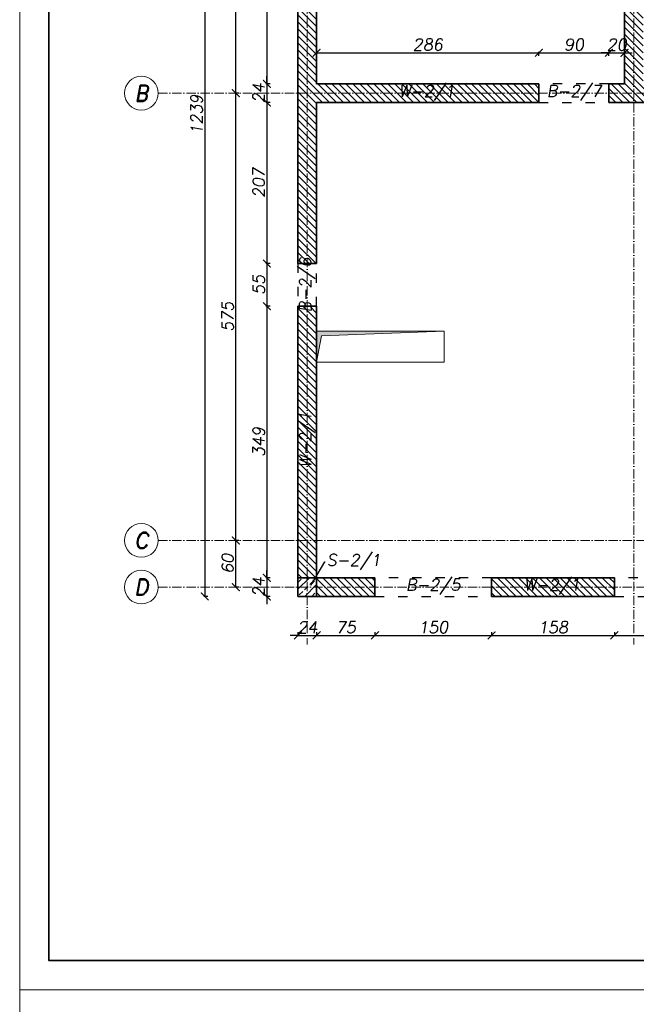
# Model space of a CAD drawing. Header units: millimetres. Extents: x 295948 to 312016, y 6878 to 18016.
# Tile 6 of 252: x 295948 to 296742, y 9087 to 10353. Entities that reach past the tile are written whole.
import ezdxf
from ezdxf import colors
from ezdxf.entities.mleader import LeaderData, LeaderLine
from ezdxf.math import Vec2, Vec3

# ---------------------------------------------------------------- set-up
doc = ezdxf.new("R2010")
doc.units = ezdxf.units.MM
doc.linetypes.add('ACAD_ISO03W100', pattern=[30, 12, -18])
doc.linetypes.add('ACAD_ISO10W100', pattern=[18, 12, -3, 0, -3])
for name, color, linetype, lineweight in [('konstrukcja', 3, 'Continuous', 35), ('konstrukcja wymiary', 1, 'Continuous', 13), ('kreskowanie', 253, 'Continuous', 0), ('linie widok', 2, 'Continuous', 18), ('opisy', 2, 'Continuous', 18), ('osie', 5, 'ACAD_ISO10W100', 13)]:
    doc.layers.add(name, color=color, linetype=linetype, lineweight=lineweight)
doc.layers.add('przerywane', color=6, linetype='ACAD_ISO03W100')
doc.styles.add('KONSTRUKCJA', font='romand.shx', dxfattribs={"oblique": 10})
doc.styles.get("Standard").update_dxf_attribs({"font": 'romand.shx', "oblique": 10})
doc.dimstyles.new('175', dxfattribs={"dimtxt": 15, "dimasz": 10, "dimexe": 1.25, "dimexo": 0.625, "dimgap": 3, "dimtad": 1, "dimdec": 0, "dimrnd": 0.5, "dimtxsty": 'KONSTRUKCJA', "dimblk": 'ARCHTICK', "dimcen": 2.5, "dimadec": 0, "dimazin": 0, "dimtfac": 1, "dimtdec": 0, "dimtix": 1, "dimtmove": 0, "dimatfit": 3, "dimfxl": 4, "dimfxlon": 1, "dimarcsym": 0})

# ---------------------------------------------------------------- blocks, each defined once
blk = doc.blocks.new('_ArchTick')
at = {"color": 0, "linetype": 'ByBlock', "lineweight": 13, "const_width": 0.15}
blk.add_lwpolyline([(-0.5, -0.5), (0.5, 0.5)], dxfattribs=at)
blk = doc.blocks.new('*D75')
at = {"layer": 'Defpoints', "color": 0, "transparency": 16777216}
for p in [(296226.4, 9683.3), (296306.4, 9683.3), (296306.4, 9623.3)]:
    blk.add_point(p, dxfattribs=at)
at = {"layer": 'konstrukcja wymiary', "color": 0, "lineweight": -2, "transparency": 16777216}
for p, q in [((296230.4, 9683.3), (296225.1, 9683.3)), ((296226.4, 9623.3), (296226.4, 9683.3)), ((296230.4, 9623.3), (296225.1, 9623.3))]:
    blk.add_line(p, q, dxfattribs=at)
at = {"layer": 'konstrukcja wymiary', "color": 0, "lineweight": -2, "transparency": 16777216, "xscale": 10, "yscale": 10, "zscale": 10}
for p, rotation in [((296226.4, 9683.3), 90), ((296226.4, 9623.3), 270)]:
    blk.add_blockref('_ArchTick', p, dxfattribs=dict(at, rotation=rotation))
at = {"layer": 'konstrukcja wymiary', "color": 0, "transparency": 16777216, "insert": (296215.9, 9653.3), "char_height": 15, "attachment_point": 5, "rotation": 90, "style": 'KONSTRUKCJA'}
blk.add_mtext('60', dxfattribs=at)
blk = doc.blocks.new('*D76')
at = {"layer": 'Defpoints', "color": 0, "transparency": 16777216}
for p in [(296226.4, 10258.3), (296306.4, 10258.3), (296306.4, 9683.3)]:
    blk.add_point(p, dxfattribs=at)
at = {"layer": 'konstrukcja wymiary', "color": 0, "lineweight": -2, "transparency": 16777216}
for p, q in [((296230.4, 10258.3), (296225.1, 10258.3)), ((296226.4, 9683.3), (296226.4, 10258.3)), ((296230.4, 9683.3), (296225.1, 9683.3))]:
    blk.add_line(p, q, dxfattribs=at)
at = {"layer": 'konstrukcja wymiary', "color": 0, "lineweight": -2, "transparency": 16777216, "xscale": 10, "yscale": 10, "zscale": 10}
for p, rotation in [((296226.4, 10258.3), 90), ((296226.4, 9683.3), 270)]:
    blk.add_blockref('_ArchTick', p, dxfattribs=dict(at, rotation=rotation))
at = {"layer": 'konstrukcja wymiary', "color": 0, "transparency": 16777216, "insert": (296215.9, 9970.8), "char_height": 15, "attachment_point": 5, "rotation": 90, "style": 'KONSTRUKCJA'}
blk.add_mtext('575', dxfattribs=at)
blk = doc.blocks.new('*D77')
at = {"layer": 'Defpoints', "color": 0, "transparency": 16777216}
for p in [(296226.4, 10838.3), (296306.4, 10838.3), (296306.4, 10258.3)]:
    blk.add_point(p, dxfattribs=at)
at = {"layer": 'konstrukcja wymiary', "color": 0, "lineweight": -2, "transparency": 16777216}
for p, q in [((296230.4, 10838.3), (296225.1, 10838.3)), ((296226.4, 10258.3), (296226.4, 10838.3)), ((296230.4, 10258.3), (296225.1, 10258.3))]:
    blk.add_line(p, q, dxfattribs=at)
at = {"layer": 'konstrukcja wymiary', "color": 0, "lineweight": -2, "transparency": 16777216, "xscale": 10, "yscale": 10, "zscale": 10}
for p, rotation in [((296226.4, 10838.3), 90), ((296226.4, 10258.3), 270)]:
    blk.add_blockref('_ArchTick', p, dxfattribs=dict(at, rotation=rotation))
at = {"layer": 'konstrukcja wymiary', "color": 0, "transparency": 16777216, "insert": (296215.9, 10548.3), "char_height": 15, "attachment_point": 5, "rotation": 90, "style": 'KONSTRUKCJA'}
blk.add_mtext('580', dxfattribs=at)
blk = doc.blocks.new('*D78')
at = {"layer": 'Defpoints', "color": 0, "transparency": 16777216}
for p in [(296306.4, 10850.3), (296186.4, 9611.3), (296306.4, 9611.3)]:
    blk.add_point(p, dxfattribs=at)
at = {"layer": 'konstrukcja wymiary', "color": 0, "lineweight": -2, "transparency": 16777216}
for p, q in [((296190.4, 10850.3), (296185.1, 10850.3)), ((296186.4, 10850.3), (296186.4, 9611.3)), ((296190.4, 9611.3), (296185.1, 9611.3))]:
    blk.add_line(p, q, dxfattribs=at)
at = {"layer": 'konstrukcja wymiary', "color": 0, "lineweight": -2, "transparency": 16777216, "xscale": 10, "yscale": 10, "zscale": 10}
for p, rotation in [((296186.4, 10850.3), 90), ((296186.4, 9611.3), 270)]:
    blk.add_blockref('_ArchTick', p, dxfattribs=dict(at, rotation=rotation))
at = {"layer": 'konstrukcja wymiary', "color": 0, "transparency": 16777216, "insert": (296175.9, 10230.8), "char_height": 15, "attachment_point": 5, "rotation": 90, "style": 'KONSTRUKCJA'}
blk.add_mtext('1239', dxfattribs=at)
blk = doc.blocks.new('*D594')
at = {"layer": 'Defpoints', "color": 0, "transparency": 16777216}
for p in [(296306.4, 9611.3), (296330.4, 9611.3), (296330.4, 9561.3)]:
    blk.add_point(p, dxfattribs=at)
at = {"layer": 'konstrukcja wymiary', "color": 0, "lineweight": -2, "transparency": 16777216}
for p, q in [((296306.4, 9561.3), (296296.4, 9561.3)), ((296306.4, 9565.3), (296306.4, 9560.1)), ((296306.4, 9561.3), (296330.4, 9561.3)), ((296330.4, 9565.3), (296330.4, 9560.1)), ((296330.4, 9561.3), (296340.4, 9561.3))]:
    blk.add_line(p, q, dxfattribs=at)
at = {"layer": 'konstrukcja wymiary', "color": 0, "lineweight": -2, "transparency": 16777216, "xscale": 10, "yscale": 10, "zscale": 10}
blk.add_blockref('_ArchTick', (296306.4, 9561.3), dxfattribs=at)
at = {"layer": 'konstrukcja wymiary', "color": 0, "lineweight": -2, "transparency": 16777216, "xscale": 10, "yscale": 10, "zscale": 10, "rotation": 180}
blk.add_blockref('_ArchTick', (296330.4, 9561.3), dxfattribs=at)
at = {"layer": 'konstrukcja wymiary', "color": 0, "transparency": 16777216, "insert": (296318.4, 9571.8), "char_height": 15, "attachment_point": 5, "style": 'KONSTRUKCJA'}
blk.add_mtext('24', dxfattribs=at)
blk = doc.blocks.new('*D595')
at = {"layer": 'Defpoints', "color": 0, "transparency": 16777216}
for p in [(296330.4, 9611.3), (296405.4, 9611.3), (296405.4, 9561.3)]:
    blk.add_point(p, dxfattribs=at)
at = {"layer": 'konstrukcja wymiary', "color": 0, "lineweight": -2, "transparency": 16777216}
for p, q in [((296330.4, 9565.3), (296330.4, 9560.1)), ((296330.4, 9561.3), (296405.4, 9561.3)), ((296405.4, 9565.3), (296405.4, 9560.1))]:
    blk.add_line(p, q, dxfattribs=at)
at = {"layer": 'konstrukcja wymiary', "color": 0, "lineweight": -2, "transparency": 16777216, "xscale": 10, "yscale": 10, "zscale": 10, "rotation": 180}
blk.add_blockref('_ArchTick', (296330.4, 9561.3), dxfattribs=at)
at = {"layer": 'konstrukcja wymiary', "color": 0, "lineweight": -2, "transparency": 16777216, "xscale": 10, "yscale": 10, "zscale": 10}
blk.add_blockref('_ArchTick', (296405.4, 9561.3), dxfattribs=at)
at = {"layer": 'konstrukcja wymiary', "color": 0, "transparency": 16777216, "insert": (296367.9, 9571.8), "char_height": 15, "attachment_point": 5, "style": 'KONSTRUKCJA'}
blk.add_mtext('75', dxfattribs=at)
blk = doc.blocks.new('*D596')
at = {"layer": 'Defpoints', "color": 0, "transparency": 16777216}
for p in [(296405.4, 9611.3), (296555.4, 9611.3), (296555.4, 9561.3)]:
    blk.add_point(p, dxfattribs=at)
at = {"layer": 'konstrukcja wymiary', "color": 0, "lineweight": -2, "transparency": 16777216}
for p, q in [((296405.4, 9565.3), (296405.4, 9560.1)), ((296405.4, 9561.3), (296555.4, 9561.3)), ((296555.4, 9565.3), (296555.4, 9560.1))]:
    blk.add_line(p, q, dxfattribs=at)
at = {"layer": 'konstrukcja wymiary', "color": 0, "lineweight": -2, "transparency": 16777216, "xscale": 10, "yscale": 10, "zscale": 10, "rotation": 180}
blk.add_blockref('_ArchTick', (296405.4, 9561.3), dxfattribs=at)
at = {"layer": 'konstrukcja wymiary', "color": 0, "lineweight": -2, "transparency": 16777216, "xscale": 10, "yscale": 10, "zscale": 10}
blk.add_blockref('_ArchTick', (296555.4, 9561.3), dxfattribs=at)
at = {"layer": 'konstrukcja wymiary', "color": 0, "transparency": 16777216, "insert": (296480.4, 9571.8), "char_height": 15, "attachment_point": 5, "style": 'KONSTRUKCJA'}
blk.add_mtext('150', dxfattribs=at)
blk = doc.blocks.new('*D597')
at = {"layer": 'Defpoints', "color": 0, "transparency": 16777216}
for p in [(296555.4, 9611.3), (296713.4, 9611.3), (296713.4, 9561.3)]:
    blk.add_point(p, dxfattribs=at)
at = {"layer": 'konstrukcja wymiary', "color": 0, "lineweight": -2, "transparency": 16777216}
for p, q in [((296555.4, 9565.3), (296555.4, 9560.1)), ((296555.4, 9561.3), (296713.4, 9561.3)), ((296713.4, 9565.3), (296713.4, 9560.1))]:
    blk.add_line(p, q, dxfattribs=at)
at = {"layer": 'konstrukcja wymiary', "color": 0, "lineweight": -2, "transparency": 16777216, "xscale": 10, "yscale": 10, "zscale": 10, "rotation": 180}
blk.add_blockref('_ArchTick', (296555.4, 9561.3), dxfattribs=at)
at = {"layer": 'konstrukcja wymiary', "color": 0, "lineweight": -2, "transparency": 16777216, "xscale": 10, "yscale": 10, "zscale": 10}
blk.add_blockref('_ArchTick', (296713.4, 9561.3), dxfattribs=at)
at = {"layer": 'konstrukcja wymiary', "color": 0, "transparency": 16777216, "insert": (296634.4, 9571.8), "char_height": 15, "attachment_point": 5, "style": 'KONSTRUKCJA'}
blk.add_mtext('158', dxfattribs=at)
blk = doc.blocks.new('*D598')
at = {"layer": 'Defpoints', "color": 0, "transparency": 16777216}
for p in [(296713.4, 9611.3), (296863.4, 9611.3), (296863.4, 9561.3)]:
    blk.add_point(p, dxfattribs=at)
at = {"layer": 'konstrukcja wymiary', "color": 0, "lineweight": -2, "transparency": 16777216}
for p, q in [((296713.4, 9565.3), (296713.4, 9560.1)), ((296713.4, 9561.3), (296863.4, 9561.3)), ((296863.4, 9565.3), (296863.4, 9560.1))]:
    blk.add_line(p, q, dxfattribs=at)
at = {"layer": 'konstrukcja wymiary', "color": 0, "lineweight": -2, "transparency": 16777216, "xscale": 10, "yscale": 10, "zscale": 10, "rotation": 180}
blk.add_blockref('_ArchTick', (296713.4, 9561.3), dxfattribs=at)
at = {"layer": 'konstrukcja wymiary', "color": 0, "lineweight": -2, "transparency": 16777216, "xscale": 10, "yscale": 10, "zscale": 10}
blk.add_blockref('_ArchTick', (296863.4, 9561.3), dxfattribs=at)
at = {"layer": 'konstrukcja wymiary', "color": 0, "transparency": 16777216, "insert": (296788.4, 9571.8), "char_height": 15, "attachment_point": 5, "style": 'KONSTRUKCJA'}
blk.add_mtext('150', dxfattribs=at)
blk = doc.blocks.new('*D640')
at = {"layer": 'Defpoints', "color": 0, "transparency": 16777216}
for p in [(296306.4, 10826.3), (296266.4, 10270.3), (296330.4, 10270.3)]:
    blk.add_point(p, dxfattribs=at)
at = {"layer": 'konstrukcja wymiary', "color": 0, "lineweight": -2, "transparency": 16777216}
for p, q in [((296270.4, 10826.3), (296265.1, 10826.3)), ((296266.4, 10826.3), (296266.4, 10270.3)), ((296270.4, 10270.3), (296265.1, 10270.3))]:
    blk.add_line(p, q, dxfattribs=at)
at = {"layer": 'konstrukcja wymiary', "color": 0, "lineweight": -2, "transparency": 16777216, "xscale": 10, "yscale": 10, "zscale": 10}
for p, rotation in [((296266.4, 10826.3), 90), ((296266.4, 10270.3), 270)]:
    blk.add_blockref('_ArchTick', p, dxfattribs=dict(at, rotation=rotation))
at = {"layer": 'konstrukcja wymiary', "color": 0, "transparency": 16777216, "insert": (296255.9, 10548.3), "char_height": 15, "attachment_point": 5, "rotation": 90, "style": 'KONSTRUKCJA'}
blk.add_mtext('556', dxfattribs=at)
blk = doc.blocks.new('*D641')
at = {"layer": 'Defpoints', "color": 0, "transparency": 16777216}
for p in [(296330.4, 10270.3), (296266.4, 10246.3), (296330.4, 10246.3)]:
    blk.add_point(p, dxfattribs=at)
at = {"layer": 'konstrukcja wymiary', "color": 0, "lineweight": -2, "transparency": 16777216}
for p, q in [((296266.4, 10270.3), (296266.4, 10280.3)), ((296270.4, 10270.3), (296265.1, 10270.3)), ((296266.4, 10270.3), (296266.4, 10246.3)), ((296270.4, 10246.3), (296265.1, 10246.3)), ((296266.4, 10246.3), (296266.4, 10236.3))]:
    blk.add_line(p, q, dxfattribs=at)
at = {"layer": 'konstrukcja wymiary', "color": 0, "lineweight": -2, "transparency": 16777216, "xscale": 10, "yscale": 10, "zscale": 10}
for p, rotation in [((296266.4, 10270.3), 270), ((296266.4, 10246.3), 90)]:
    blk.add_blockref('_ArchTick', p, dxfattribs=dict(at, rotation=rotation))
at = {"layer": 'konstrukcja wymiary', "color": 0, "transparency": 16777216, "insert": (296255.9, 10258.3), "char_height": 15, "attachment_point": 5, "rotation": 90, "style": 'KONSTRUKCJA'}
blk.add_mtext('24', dxfattribs=at)
blk = doc.blocks.new('*D642')
at = {"layer": 'Defpoints', "color": 0, "transparency": 16777216}
for p in [(296330.4, 10246.3), (296266.4, 10039.3), (296306.4, 10039.3)]:
    blk.add_point(p, dxfattribs=at)
at = {"layer": 'konstrukcja wymiary', "color": 0, "lineweight": -2, "transparency": 16777216}
for p, q in [((296270.4, 10246.3), (296265.1, 10246.3)), ((296266.4, 10246.3), (296266.4, 10039.3)), ((296270.4, 10039.3), (296265.1, 10039.3))]:
    blk.add_line(p, q, dxfattribs=at)
at = {"layer": 'konstrukcja wymiary', "color": 0, "lineweight": -2, "transparency": 16777216, "xscale": 10, "yscale": 10, "zscale": 10}
for p, rotation in [((296266.4, 10246.3), 90), ((296266.4, 10039.3), 270)]:
    blk.add_blockref('_ArchTick', p, dxfattribs=dict(at, rotation=rotation))
at = {"layer": 'konstrukcja wymiary', "color": 0, "transparency": 16777216, "insert": (296255.9, 10142.8), "char_height": 15, "attachment_point": 5, "rotation": 90, "style": 'KONSTRUKCJA'}
blk.add_mtext('207', dxfattribs=at)
blk = doc.blocks.new('*D643')
at = {"layer": 'Defpoints', "color": 0, "transparency": 16777216}
for p in [(296306.4, 10039.3), (296266.4, 9984.4), (296306.4, 9984.4)]:
    blk.add_point(p, dxfattribs=at)
at = {"layer": 'konstrukcja wymiary', "color": 0, "lineweight": -2, "transparency": 16777216}
for p, q in [((296270.4, 10039.3), (296265.1, 10039.3)), ((296266.4, 10039.3), (296266.4, 9984.4)), ((296270.4, 9984.4), (296265.1, 9984.4))]:
    blk.add_line(p, q, dxfattribs=at)
at = {"layer": 'konstrukcja wymiary', "color": 0, "lineweight": -2, "transparency": 16777216, "xscale": 10, "yscale": 10, "zscale": 10}
for p, rotation in [((296266.4, 10039.3), 90), ((296266.4, 9984.4), 270)]:
    blk.add_blockref('_ArchTick', p, dxfattribs=dict(at, rotation=rotation))
at = {"layer": 'konstrukcja wymiary', "color": 0, "transparency": 16777216, "insert": (296255.9, 10011.9), "char_height": 15, "attachment_point": 5, "rotation": 90, "style": 'KONSTRUKCJA'}
blk.add_mtext('55', dxfattribs=at)
blk = doc.blocks.new('*D644')
at = {"layer": 'Defpoints', "color": 0, "transparency": 16777216}
for p in [(296306.4, 9984.4), (296266.4, 9635.3), (296306.4, 9635.3)]:
    blk.add_point(p, dxfattribs=at)
at = {"layer": 'konstrukcja wymiary', "color": 0, "lineweight": -2, "transparency": 16777216}
for p, q in [((296270.4, 9984.4), (296265.1, 9984.4)), ((296266.4, 9984.4), (296266.4, 9635.3)), ((296270.4, 9635.3), (296265.1, 9635.3))]:
    blk.add_line(p, q, dxfattribs=at)
at = {"layer": 'konstrukcja wymiary', "color": 0, "lineweight": -2, "transparency": 16777216, "xscale": 10, "yscale": 10, "zscale": 10}
for p, rotation in [((296266.4, 9984.4), 90), ((296266.4, 9635.3), 270)]:
    blk.add_blockref('_ArchTick', p, dxfattribs=dict(at, rotation=rotation))
at = {"layer": 'konstrukcja wymiary', "color": 0, "transparency": 16777216, "insert": (296255.9, 9809.9), "char_height": 15, "attachment_point": 5, "rotation": 90, "style": 'KONSTRUKCJA'}
blk.add_mtext('349', dxfattribs=at)
blk = doc.blocks.new('*D645')
at = {"layer": 'Defpoints', "color": 0, "transparency": 16777216}
for p in [(296306.4, 9635.3), (296266.4, 9611.3), (296306.4, 9611.3)]:
    blk.add_point(p, dxfattribs=at)
at = {"layer": 'konstrukcja wymiary', "color": 0, "lineweight": -2, "transparency": 16777216}
for p, q in [((296270.4, 9635.3), (296265.1, 9635.3)), ((296266.4, 9635.3), (296266.4, 9645.3)), ((296266.4, 9635.3), (296266.4, 9611.3)), ((296270.4, 9611.3), (296265.1, 9611.3)), ((296266.4, 9611.3), (296266.4, 9601.3))]:
    blk.add_line(p, q, dxfattribs=at)
at = {"layer": 'konstrukcja wymiary', "color": 0, "lineweight": -2, "transparency": 16777216, "xscale": 10, "yscale": 10, "zscale": 10}
for p, rotation in [((296266.4, 9635.3), 270), ((296266.4, 9611.3), 90)]:
    blk.add_blockref('_ArchTick', p, dxfattribs=dict(at, rotation=rotation))
at = {"layer": 'konstrukcja wymiary', "color": 0, "transparency": 16777216, "insert": (296255.9, 9623.3), "char_height": 15, "attachment_point": 5, "rotation": 90, "style": 'KONSTRUKCJA'}
blk.add_mtext('24', dxfattribs=at)
blk = doc.blocks.new('*D2725')
at = {"layer": 'Defpoints', "color": 0, "transparency": 16777216}
for p in [(296616.4, 10310.3), (296330.4, 10270.3), (296616.4, 10270.3)]:
    blk.add_point(p, dxfattribs=at)
at = {"layer": 'konstrukcja wymiary', "color": 0, "lineweight": -2, "transparency": 16777216}
for p, q in [((296330.4, 10306.3), (296330.4, 10311.6)), ((296330.4, 10310.3), (296616.4, 10310.3)), ((296616.4, 10306.3), (296616.4, 10311.6))]:
    blk.add_line(p, q, dxfattribs=at)
at = {"layer": 'konstrukcja wymiary', "color": 0, "lineweight": -2, "transparency": 16777216, "xscale": 10, "yscale": 10, "zscale": 10, "rotation": 180}
blk.add_blockref('_ArchTick', (296330.4, 10310.3), dxfattribs=at)
at = {"layer": 'konstrukcja wymiary', "color": 0, "lineweight": -2, "transparency": 16777216, "xscale": 10, "yscale": 10, "zscale": 10}
blk.add_blockref('_ArchTick', (296616.4, 10310.3), dxfattribs=at)
at = {"layer": 'konstrukcja wymiary', "color": 0, "transparency": 16777216, "insert": (296473.4, 10320.8), "char_height": 15, "attachment_point": 5, "style": 'KONSTRUKCJA'}
blk.add_mtext('286', dxfattribs=at)
blk = doc.blocks.new('*D2726')
at = {"layer": 'Defpoints', "color": 0, "transparency": 16777216}
for p in [(296706.4, 10310.3), (296616.4, 10270.3), (296706.4, 10270.3)]:
    blk.add_point(p, dxfattribs=at)
at = {"layer": 'konstrukcja wymiary', "color": 0, "lineweight": -2, "transparency": 16777216}
for p, q in [((296616.4, 10306.3), (296616.4, 10311.6)), ((296616.4, 10310.3), (296706.4, 10310.3)), ((296706.4, 10306.3), (296706.4, 10311.6))]:
    blk.add_line(p, q, dxfattribs=at)
at = {"layer": 'konstrukcja wymiary', "color": 0, "lineweight": -2, "transparency": 16777216, "xscale": 10, "yscale": 10, "zscale": 10, "rotation": 180}
blk.add_blockref('_ArchTick', (296616.4, 10310.3), dxfattribs=at)
at = {"layer": 'konstrukcja wymiary', "color": 0, "lineweight": -2, "transparency": 16777216, "xscale": 10, "yscale": 10, "zscale": 10}
blk.add_blockref('_ArchTick', (296706.4, 10310.3), dxfattribs=at)
at = {"layer": 'konstrukcja wymiary', "color": 0, "transparency": 16777216, "insert": (296661.4, 10320.8), "char_height": 15, "attachment_point": 5, "style": 'KONSTRUKCJA'}
blk.add_mtext('90', dxfattribs=at)
blk = doc.blocks.new('*D2727')
at = {"layer": 'Defpoints', "color": 0, "transparency": 16777216}
for p in [(296726.4, 10310.3), (296706.4, 10270.3), (296726.4, 10270.3)]:
    blk.add_point(p, dxfattribs=at)
at = {"layer": 'konstrukcja wymiary', "color": 0, "lineweight": -2, "transparency": 16777216}
for p, q in [((296706.4, 10310.3), (296696.4, 10310.3)), ((296706.4, 10306.3), (296706.4, 10311.6)), ((296706.4, 10310.3), (296726.4, 10310.3)), ((296726.4, 10306.3), (296726.4, 10311.6)), ((296726.4, 10310.3), (296736.4, 10310.3))]:
    blk.add_line(p, q, dxfattribs=at)
at = {"layer": 'konstrukcja wymiary', "color": 0, "lineweight": -2, "transparency": 16777216, "xscale": 10, "yscale": 10, "zscale": 10}
blk.add_blockref('_ArchTick', (296706.4, 10310.3), dxfattribs=at)
at = {"layer": 'konstrukcja wymiary', "color": 0, "lineweight": -2, "transparency": 16777216, "xscale": 10, "yscale": 10, "zscale": 10, "rotation": 180}
blk.add_blockref('_ArchTick', (296726.4, 10310.3), dxfattribs=at)
at = {"layer": 'konstrukcja wymiary', "color": 0, "transparency": 16777216, "insert": (296716.4, 10320.8), "char_height": 15, "attachment_point": 5, "style": 'KONSTRUKCJA'}
blk.add_mtext('20', dxfattribs=at)

msp = doc.modelspace()

# ---------------------------------------------------------------- hatches: boundary and pattern name
at = {"layer": 'konstrukcja wymiary'}
h = msp.add_hatch(color=256, dxfattribs=at)
h.dxf.hatch_style = 1
h.paths.add_polyline_path([(296336.43, 9946.574), (296330.362, 9912.343), (296330.362, 9952.343), (296494.362, 9952.343)])
at = {"layer": 'kreskowanie'}
h = msp.add_hatch(dxfattribs=at)
h.set_pattern_fill('ANSI31', color=256, scale=2, angle=90, style=0)
h.set_pattern_definition([(135, (-0.9, 969.281), (-4.49012806, -4.49012806), [])])
h.paths.add_polyline_path([(296823.362, 10850.343), (296618.362, 10850.343), (296618.362, 10826.342), (296726.362, 10826.342), (296726.362, 10270.343), (296706.362, 10270.343), (296706.362, 10246.343), (296926.362, 10246.343), (296926.362, 10226.343), (296950.362, 10226.343), (296950.362, 10246.343), (297161.362, 10246.343), (297161.362, 10270.343), (296750.362, 10270.343), (296750.362, 10826.342), (296823.362, 10826.342)])
h.paths.add_polyline_path([(297148.362, 10850.343), (296983.362, 10850.343), (296983.362, 10826.342), (297148.362, 10826.342), (297148.362, 10826.342)], flags=17)
h.paths.add_polyline_path([(296438.362, 10850.343), (296330.362, 10850.343), (296330.362, 10826.342), (296438.362, 10826.342)])
h.paths.add_polyline_path([(296330.362, 10826.342), (296306.362, 10826.342), (296306.362, 10039.343), (296330.362, 10039.358), (296330.362, 10246.343), (296616.362, 10246.343), (296616.362, 10270.343), (296330.362, 10270.343)])
h.paths.add_polyline_path([(296330.362, 9984.358), (296306.362, 9984.358), (296306.362, 9635.343), (296330.362, 9635.343)])
h.paths.add_polyline_path([(296405.362, 9635.343), (296330.362, 9635.343), (296330.362, 9611.343), (296405.362, 9611.343)])
h.paths.add_polyline_path([(296713.362, 9635.343), (296555.362, 9635.343), (296555.362, 9611.343), (296713.362, 9611.343)])
h.paths.add_polyline_path([(296926.362, 9635.343), (296863.362, 9635.343), (296863.362, 9611.343), (296926.362, 9611.343)])
h.paths.add_polyline_path([(296950.362, 9671.343), (297031.027, 9671.343), (297031.027, 9695.343), (296950.362, 9695.343), (296950.362, 10126.343), (296926.362, 10126.343), (296926.362, 9635.343), (296950.362, 9635.343)])
h.paths.add_polyline_path([(297258.362, 9695.343), (297181.027, 9695.343), (297181.027, 9671.343), (297258.362, 9671.343)])
h.paths.add_polyline_path([(297470.362, 10131.343), (297446.362, 10131.343), (297446.362, 9695.343), (297408.362, 9695.343), (297408.362, 9671.343), (297446.362, 9671.343), (297446.362, 9635.343), (297470.362, 9635.343)])
h.paths.add_polyline_path([(297533.362, 9635.343), (297470.362, 9635.343), (297470.362, 9611.343), (297533.362, 9611.343)])
h.paths.add_polyline_path([(297841.362, 9635.343), (297683.362, 9635.343), (297683.362, 9611.343), (297841.362, 9611.343)])
h.paths.add_polyline_path([(298066.362, 9635.343), (297991.362, 9635.343), (297991.362, 9611.343), (298066.362, 9611.343)])
h.paths.add_polyline_path([(298090.362, 9984.343), (298066.478, 9984.343), (298066.362, 9635.343), (298090.362, 9635.343)])
h.paths.add_polyline_path([(298090.362, 10826.342), (298066.362, 10826.342), (298066.362, 10270.343), (297780.362, 10270.343), (297780.362, 10246.343), (298066.478, 10246.343), (298066.478, 10039.343), (298090.362, 10039.343)])
h.paths.add_polyline_path([(297670.362, 10826.342), (297778.362, 10826.342), (297778.362, 10850.343), (297573.362, 10850.343), (297573.362, 10826.342), (297646.362, 10826.342), (297646.362, 10270.343), (297261.362, 10270.343), (297261.362, 10246.343), (297446.362, 10246.343), (297446.362, 10231.343), (297470.362, 10231.343), (297470.362, 10246.343), (297690.362, 10246.343), (297690.362, 10270.343), (297670.362, 10270.343)])
h.paths.add_polyline_path([(298066.362, 10850.343), (297958.362, 10850.343), (297958.362, 10826.342), (298066.362, 10826.342)])
h.paths.add_polyline_path([(297413.362, 10850.343), (297248.362, 10850.343), (297248.362, 10826.342), (297346.362, 10826.342), (297346.362, 10552.443), (297370.362, 10552.443), (297370.362, 10826.342), (297413.362, 10826.342)])
h = msp.add_hatch(dxfattribs=at)
h.set_pattern_fill('ANSI33', color=256, scale=2, style=0)
h.set_pattern_definition([(45, (0, -3502.5), (-8.9802561, 8.9802561), []), (45, (8.98, -3502.5), (-8.9802561, 8.9802561), [6.35, -3.175])])
h.paths.add_polyline_path([(296330.362, 9611.343), (296306.362, 9611.343), (296306.362, 9635.343), (296330.362, 9635.343)])

# ---------------------------------------------------------------- linework, layer by layer
at = {"layer": 'konstrukcja'}
for p, q in [((296306.362, 10850.343), (296306.362, 10039.343)), ((296330.362, 10270.343), (296330.362, 10826.342)), ((296726.362, 10826.342), (296726.362, 10270.343)), ((296616.362, 10270.343), (296330.362, 10270.343)), ((296616.362, 10246.343), (296616.362, 10270.343)), ((296726.362, 10270.343), (296706.362, 10270.343)), ((296706.362, 10270.343), (296706.362, 10246.343)), ((296330.362, 10039.358), (296330.362, 10246.343)), ((296330.362, 10246.343), (296616.362, 10246.343)), ((296706.362, 10246.343), (296926.362, 10246.343)), ((296306.362, 10039.343), (296330.362, 10039.358)), ((296306.362, 9611.343), (296306.362, 9984.358)), ((296306.362, 9984.358), (296330.362, 9984.358)), ((296330.362, 9984.358), (296330.362, 9635.343)), ((296330.362, 9635.343), (296405.362, 9635.343)), ((296405.362, 9635.343), (296405.362, 9611.343)), ((296405.362, 9611.343), (296306.362, 9611.343))]:
    msp.add_line(p, q, dxfattribs=at)
for points in [[(295985.908, 11295.687), (299060.908, 11295.687), (299060.908, 9143.187), (295985.908, 9143.187)], [(296330.362, 9635.343), (296306.362, 9635.343), (296306.362, 9611.343), (296330.362, 9611.343)], [(296555.362, 9611.343), (296713.362, 9611.343), (296713.362, 9635.343), (296555.362, 9635.343)]]:
    msp.add_lwpolyline(points, close=True, dxfattribs=at)
at = {"layer": 'konstrukcja wymiary'}
for points in [[(295948.408, 11333.187), (299098.408, 11333.187), (299098.408, 9105.687), (295948.408, 9105.687)], [(296336.43, 9946.574), (296330.362, 9912.343), (296330.362, 9952.343), (296494.362, 9952.343)], [(295948.408, 9105.687), (300673.408, 9105.687), (300673.408, 6878.187), (295948.408, 6878.187)]]:
    msp.add_lwpolyline(points, close=True, dxfattribs=at)
at = {"layer": 'linie widok'}
msp.add_lwpolyline([(296494.362, 9912.343), (296330.362, 9912.343), (296330.362, 9952.343), (296494.362, 9952.343)], close=True, dxfattribs=at)
at = {"layer": 'opisy'}
for centre in [(296104.945, 10258.343), (296104.945, 9683.343), (296104.945, 9623.343)]:
    msp.add_circle(centre, 21.7, dxfattribs=at)
at = {"layer": 'osie'}
for p, q in [((296318.362, 11168.788), (296318.362, 9549.608)), ((296738.362, 11168.788), (296738.362, 9549.608)), ((296126.645, 10258.343), (298155.44, 10258.343)), ((296126.645, 9683.343), (298155.44, 9683.343)), ((296126.645, 9623.343), (298155.44, 9623.343))]:
    msp.add_line(p, q, dxfattribs=at)
at = {"layer": 'przerywane'}
for p, q in [((296706.362, 10270.343), (296616.362, 10270.343)), ((296616.362, 10246.343), (296706.362, 10246.343)), ((296306.362, 10039.343), (296306.362, 9984.358)), ((296330.362, 9984.343), (296330.362, 10039.358)), ((296555.362, 9635.343), (296405.362, 9635.343)), ((296863.362, 9635.343), (296713.362, 9635.343)), ((296405.362, 9611.343), (296555.362, 9611.343)), ((296713.362, 9611.343), (296863.362, 9611.343))]:
    msp.add_line(p, q, dxfattribs=at)

# ---------------------------------------------------------------- texts
at = {"layer": 'opisy', "char_height": 21, "width": 6.92519, "attachment_point": 5}
for s, insert in [('B', (296104.945, 10258.343)), ('C', (296104.945, 9683.343)), ('D', (296104.945, 9623.343))]:
    msp.add_mtext(s, dxfattribs=dict(at, insert=insert))
at = {"layer": 'opisy', "char_height": 15, "attachment_point": 5}
for s, insert in [('W-2/1', (296472.025, 10258.843)), ('B-2/7', (296661.362, 10258.843)), ('B-2/5', (296480.362, 9623.843)), ('W-2/1', (296633.025, 9623.843))]:
    msp.add_mtext(s, dxfattribs=dict(at, insert=insert))
at = {"layer": 'opisy', "char_height": 15, "attachment_point": 5, "rotation": 90}
for s, insert in [('B-2/6', (296318.362, 10011.85)), ('W-2/1', (296318.42, 9812.817))]:
    msp.add_mtext(s, dxfattribs=dict(at, insert=insert))

# ---------------------------------------------------------------- dimensions: what is measured, and where the dimension line sits
at = {"layer": 'konstrukcja wymiary'}
for base, p1, p2, picture, middle in [((296186.362, 9611.343), (296306.362, 10850.343), (296306.362, 9611.343), '*D78', (296175.862, 10230.843)), ((296226.362, 9683.343), (296306.362, 9623.343), (296306.362, 9683.343), '*D75', (296215.862, 9653.343))]:
    dim = msp.add_linear_dim(base=base, p1=p1, p2=p2, angle=90, dimstyle='175', dxfattribs=at)
    dim.commit()
    dim.dimension.update_dxf_attribs({"geometry": picture, "text_midpoint": middle})
for base, p1, p2, picture, middle in [((296226.362, 10838.343), (296306.362, 10258.343), (296306.362, 10838.343), '*D77', (296215.862, 10548.343)), ((296266.362, 10270.343), (296306.362, 10826.342), (296330.362, 10270.343), '*D640', (296255.862, 10548.343)), ((296266.362, 10246.343), (296330.362, 10270.343), (296330.362, 10246.343), '*D641', (296255.862, 10258.343)), ((296226.362, 10258.343), (296306.362, 9683.343), (296306.362, 10258.343), '*D76', (296215.862, 9970.843)), ((296266.362, 10039.343), (296330.362, 10246.343), (296306.362, 10039.343), '*D642', (296255.862, 10142.843)), ((296266.362, 9984.358), (296306.362, 10039.343), (296306.362, 9984.358), '*D643', (296255.862, 10011.85)), ((296266.362, 9635.343), (296306.362, 9984.358), (296306.362, 9635.343), '*D644', (296255.862, 9809.85)), ((296266.362, 9611.343), (296306.362, 9635.343), (296306.362, 9611.343), '*D645', (296255.862, 9623.343))]:
    dim = msp.add_linear_dim(base=base, p1=p1, p2=p2, angle=90, dimstyle='175', override={"dimtmove": 1}, dxfattribs=at)
    dim.commit()
    dim.dimension.update_dxf_attribs({"geometry": picture, "text_midpoint": middle})
for base, p1, p2, picture, middle in [((296616.362, 10310.343), (296330.362, 10270.343), (296616.362, 10270.343), '*D2725', (296473.362, 10320.843)), ((296330.362, 9561.343), (296306.362, 9611.343), (296330.362, 9611.343), '*D594', (296318.362, 9571.843))]:
    dim = msp.add_linear_dim(base=base, p1=p1, p2=p2, dimstyle='175', dxfattribs=at)
    dim.commit()
    dim.dimension.update_dxf_attribs({"geometry": picture, "text_midpoint": middle})
for base, p1, p2, picture, middle in [((296706.362, 10310.343), (296616.362, 10270.343), (296706.362, 10270.343), '*D2726', (296661.362, 10320.843)), ((296726.362, 10310.343), (296706.362, 10270.343), (296726.362, 10270.343), '*D2727', (296716.362, 10320.843)), ((296405.362, 9561.343), (296330.362, 9611.343), (296405.362, 9611.343), '*D595', (296367.862, 9571.843)), ((296555.362, 9561.343), (296405.362, 9611.343), (296555.362, 9611.343), '*D596', (296480.362, 9571.843)), ((296713.362, 9561.343), (296555.362, 9611.343), (296713.362, 9611.343), '*D597', (296634.362, 9571.843)), ((296863.362, 9561.343), (296713.362, 9611.343), (296863.362, 9611.343), '*D598', (296788.362, 9571.843))]:
    dim = msp.add_linear_dim(base=base, p1=p1, p2=p2, dimstyle='175', override={"dimtmove": 1}, dxfattribs=at)
    dim.commit()
    dim.dimension.update_dxf_attribs({"geometry": picture, "text_midpoint": middle})

# ---------------------------------------------------------------- leaders
at = {"layer": 'opisy'}
ml = msp.add_multileader_mtext('Standard', dxfattribs=at)
ml.set_content('S-2/1', color=256, style='KONSTRUKCJA')
ml.set_leader_properties()
ml.build(insert=Vec2(0, 0))
ml.multileader.update_dxf_attribs({"dogleg_length": 0.36, "arrow_head_size": 10})
ctx = ml.context
ctx.base_point, ctx.char_height, ctx.arrow_head_size, ctx.landing_gap_size, ctx.plane_origin = Vec3(296341.409, 9655.658), 15, 10, 1.98, Vec3(296404.66, 9644.261)
notes = []
notes.append((ctx, [(0, (1, 1, 0), (296341.049, 9655.658), (1, 0), 0.36, [(0, [(296321.776, 9623.342)], 0, [])])]))
ctx.mtext.insert, ctx.mtext.flow_direction = Vec3(296343.389, 9665.658), 5
for ctx, leaders in notes:
    for number, flags, end, landing, length, lines in leaders:
        leader = LeaderData()
        leader.index, (leader.has_last_leader_line, leader.has_dogleg_vector, leader.attachment_direction) = number, flags
        leader.last_leader_point, leader.dogleg_vector, leader.dogleg_length = Vec3(end), Vec3(landing), length
        for number, points, colour, breaks in lines:
            line = LeaderLine()
            line.index, line.vertices, line.color, line.breaks = number, Vec3.list(points), colors.encode_raw_color(colour), breaks
            leader.lines.append(line)
        ctx.leaders.append(leader)

doc.saveas('drawing.dxf')
